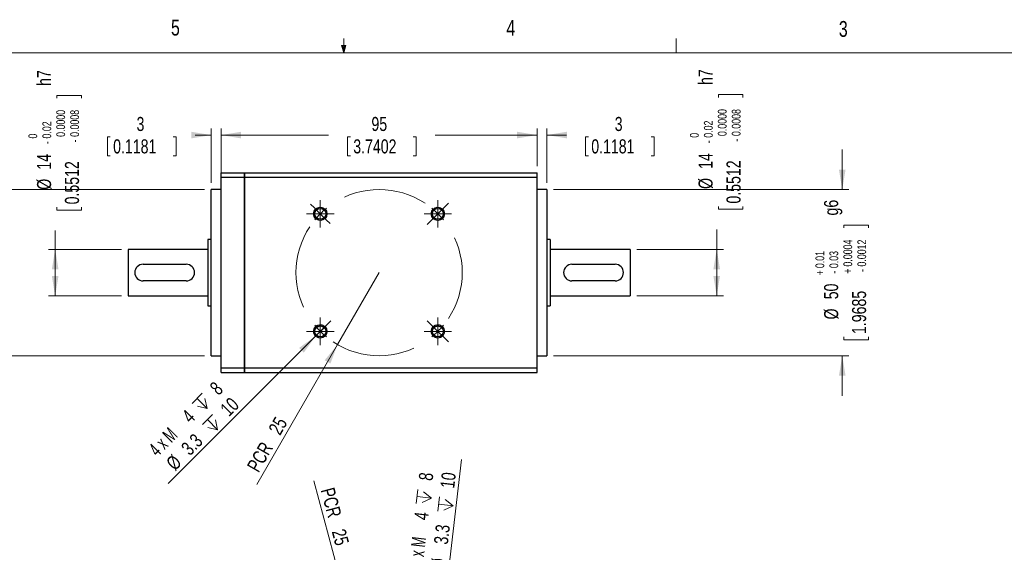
# Model space of a CAD drawing. Header units: millimetres. Extents: x 11 to 421, y 5 to 275.
# Tile 5 of 6: x 167 to 315, y 195 to 275. Entities that reach past the tile are written whole.
import ezdxf

# ---------------------------------------------------------------- set-up
doc = ezdxf.new("R2010")
doc.units = ezdxf.units.MM
doc.linetypes.add('CENTERX2', pattern=[20.32, 12.7, -2.54, 2.54, -2.54])
doc.styles.add('SLDTEXTSTYLE0', font='TXT', dxfattribs={"width": 0.75})
doc.styles.add('SLDTEXTSTYLE4', font='TXT', dxfattribs={"width": 0.65})
doc.dimstyles.new('SLDDIMSTYLE0', dxfattribs={"dimtxt": 2.116667, "dimasz": 3, "dimexe": 0, "dimexo": 0.0625, "dimgap": 0.529167, "dimtad": 0, "dimlfac": 2, "dimrnd": 1e-09, "dimzin": 12, "dimdsep": 46, "dimtxsty": 'SLDTEXTSTYLE0', "dimsah": 1, "dimcen": 0.09, "dimadec": 0, "dimazin": 0, "dimtfac": 1, "dimtofl": 0, "dimtmove": 0, "dimatfit": 3, "dimfxl": 1, "dimtolj": 1, "dimtzin": 12, "dimarcsym": 0})
doc.dimstyles.new('SLDDIMSTYLE1', dxfattribs={"dimtxt": 2.116667, "dimasz": 3, "dimexe": 0, "dimexo": 0.0625, "dimgap": 0.529167, "dimtad": 0, "dimlfac": 2, "dimrnd": 1e-09, "dimzin": 12, "dimdsep": 46, "dimtxsty": 'SLDTEXTSTYLE0', "dimsah": 1, "dimcen": 0.09, "dimadec": 0, "dimazin": 0, "dimtfac": 1, "dimtofl": 0, "dimtmove": 0, "dimatfit": 3, "dimfxl": 1, "dimtolj": 1, "dimtzin": 12, "dimarcsym": 0})
doc.dimstyles.new('SLDDIMSTYLE2', dxfattribs={"dimtxt": 2.116667, "dimasz": 3, "dimexe": 0, "dimexo": 0.0625, "dimgap": 0.529167, "dimtad": 2, "dimlfac": 2, "dimrnd": 1e-09, "dimzin": 12, "dimdsep": 46, "dimtxsty": 'SLDTEXTSTYLE0', "dimsah": 1, "dimcen": 0.09, "dimadec": 0, "dimazin": 0, "dimtfac": 1, "dimtmove": 0, "dimatfit": 3, "dimfxl": 1, "dimtolj": 1, "dimtzin": 12, "dimarcsym": 0})
doc.dimstyles.new('SLDDIMSTYLE3', dxfattribs={"dimtxt": 2.116667, "dimasz": 3, "dimexe": 0, "dimexo": 0.0625, "dimgap": 0.529167, "dimtad": 2, "dimlfac": 2, "dimrnd": 1e-09, "dimzin": 12, "dimdsep": 46, "dimtxsty": 'SLDTEXTSTYLE0', "dimsah": 1, "dimcen": 0.09, "dimadec": 0, "dimazin": 0, "dimtfac": 1, "dimtofl": 0, "dimtmove": 0, "dimatfit": 3, "dimfxl": 1, "dimtolj": 1, "dimtzin": 12, "dimarcsym": 0})
doc.dimstyles.new('SLDDIMSTYLE6', dxfattribs={"dimtxt": 2.116667, "dimasz": 3, "dimexe": 0, "dimexo": 0.0625, "dimgap": 0.529167, "dimtad": 0, "dimlfac": 2, "dimrnd": 1e-09, "dimzin": 12, "dimdsep": 46, "dimtxsty": 'SLDTEXTSTYLE0', "dimsah": 1, "dimcen": 0.09, "dimadec": 0, "dimazin": 0, "dimtol": 1, "dimtm": 0.02, "dimtfac": 1.6, "dimtofl": 0, "dimtmove": 0, "dimatfit": 3, "dimfxl": 1, "dimtolj": 1, "dimtzin": 0, "dimarcsym": 0})
doc.dimstyles.new('SLDDIMSTYLE7', dxfattribs={"dimtxt": 2.116667, "dimasz": 3, "dimexe": 0, "dimexo": 0.0625, "dimgap": 0.529167, "dimtad": 0, "dimlfac": 2, "dimrnd": 1e-09, "dimzin": 12, "dimdsep": 46, "dimtxsty": 'SLDTEXTSTYLE0', "dimsah": 1, "dimcen": 0.09, "dimadec": 0, "dimazin": 0, "dimtol": 1, "dimtp": 0.01, "dimtm": 0.03, "dimtfac": 1, "dimtofl": 0, "dimtmove": 0, "dimatfit": 3, "dimfxl": 1, "dimtolj": 1, "dimarcsym": 0})

# ---------------------------------------------------------------- blocks, each defined once
blk = doc.blocks.new('SW_SYMBOL_HOLE_DEPTH')
at = {"color": 0, "linetype": 'Continuous', "lineweight": 0}
for p, q in [((0, 875), (800, 875)), ((100, 555), (400, 75)), ((400, 875), (400, 75)), ((700, 555), (400, 75))]:
    blk.add_line(p, q, dxfattribs=at)
blk = doc.blocks.new('*D5')
at = {"color": 7, "linetype": 'Continuous', "lineweight": 0}
for q in [(233.62, 209.14), (229.98, 177.18)]:
    blk.add_line((230.2, 179.17), q, dxfattribs=at)
blk.add_solid([(230.2, 179.17), (231.04, 182.09), (230.05, 182.21)], dxfattribs=at)
at = {"color": 7, "linetype": 'Continuous', "lineweight": 0, "xscale": 0.0027037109, "yscale": 0.0027037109, "zscale": 0.0027037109, "rotation": 83.487236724}
for p in [(229.2, 202.24), (232.45, 201.1)]:
    blk.add_blockref('SW_SYMBOL_HOLE_DEPTH', p, dxfattribs=at)
at = {"color": 7, "linetype": 'Continuous', "lineweight": 0, "attachment_point": 1, "rotation": 83.4872}
for s, insert, char_height, style in [(' 8', (227.12, 205.53), 2.117, 'SLDTEXTSTYLE0'), (' 10', (230.37, 204.39), 2.117, 'SLDTEXTSTYLE0'), ('4', (226.51, 200.19), 2.12, 'SLDTEXTSTYLE0'), (' 3.3 ', (229.41, 195.95), 2.117, 'SLDTEXTSTYLE0'), ('4 x M', (225.71, 193.16), 2.117, 'SLDTEXTSTYLE4'), ('%%c', (229.05, 192.77), 2.117, 'SLDTEXTSTYLE0')]:
    blk.add_mtext(s, dxfattribs=dict(at, insert=insert, char_height=char_height, style=style))
blk = doc.blocks.new('*D8')
at = {"color": 7, "linetype": 'Continuous', "lineweight": 0}
for q in [(211.45, 205.93), (221.25, 169.34)]:
    blk.add_line((218.02, 181.41), q, dxfattribs=at)
blk.add_solid([(218.02, 181.41), (217.72, 184.44), (216.76, 184.18)], dxfattribs=at)
at = {"color": 7, "linetype": 'Continuous', "lineweight": 0, "char_height": 2.117, "attachment_point": 1, "rotation": 285, "style": 'SLDTEXTSTYLE0'}
for s, insert in [('PCR ', (214.49, 205.1)), ('25', (216.16, 198.87))]:
    blk.add_mtext(s, dxfattribs=dict(at, insert=insert))
blk = doc.blocks.new('*D23')
at = {"color": 7, "linetype": 'Continuous', "lineweight": 0}
for p, q in [((197.5, 253.24), (197.5, 258.92)), ((197.5, 257.92), (213.63, 257.92)), ((216.51, 257.66), (216.51, 254.81)), ((216.51, 257.66), (216.94, 257.66)), ((226.82, 257.66), (226.39, 257.66)), ((226.82, 257.66), (226.82, 254.81)), ((245, 257.92), (229.7, 257.92)), ((245, 253.24), (245, 258.92)), ((216.51, 254.81), (216.94, 254.81)), ((226.82, 254.81), (226.39, 254.81))]:
    blk.add_line(p, q, dxfattribs=at)
for points in [[(197.5, 257.92), (200.5, 257.42), (200.5, 258.42)], [(245, 257.92), (242, 258.42), (242, 257.42)]]:
    blk.add_solid(points, dxfattribs=at)
at = {"color": 7, "linetype": 'Continuous', "lineweight": 0, "char_height": 2.117, "attachment_point": 1, "style": 'SLDTEXTSTYLE0'}
for s, insert in [('95', (220.1, 260.65)), ('3.7402', (217.37, 257.28))]:
    blk.add_mtext(s, dxfattribs=dict(at, insert=insert))
blk = doc.blocks.new('*D24')
at = {"color": 7, "linetype": 'Continuous', "lineweight": 0}
for p, q in [((272.27, 264), (275.97, 264)), ((272.27, 264), (272.27, 263.57)), ((275.97, 264), (275.97, 263.57)), ((272.27, 246.76), (272.27, 247.19)), ((272.27, 246.76), (275.97, 246.76)), ((275.97, 246.76), (275.97, 247.19)), ((272.02, 240.74), (272.02, 243.71)), ((260, 240.74), (273.02, 240.74)), ((272.02, 233.74), (272.02, 240.74)), ((260, 233.74), (273.02, 233.74))]:
    blk.add_line(p, q, dxfattribs=at)
for points in [[(272.02, 240.74), (271.52, 237.74), (272.52, 237.74)], [(272.02, 233.74), (272.52, 236.74), (271.52, 236.74)]]:
    blk.add_solid(points, dxfattribs=at)
at = {"color": 7, "linetype": 'Continuous', "lineweight": 0, "attachment_point": 1, "rotation": 90, "style": 'SLDTEXTSTYLE0'}
for s, insert, char_height in [(' h7', (269.29, 264.86), 2.117), ('0.0000', (272.19, 257.77), 1.323), ('0.0008', (274.29, 257.77), 1.323), ('0.02', (270.1, 257.52), 1.323), ('0', (268, 257.52), 1.32), ('-', (270.1, 256.69), 1.32), ('0.5512', (273.49, 247.62), 2.117), ('-', (274.29, 256.94), 1.32), ('14', (269.29, 252.84), 2.117), ('%%c', (269.29, 249.82), 2.117)]:
    blk.add_mtext(s, dxfattribs=dict(at, insert=insert, char_height=char_height))
blk = doc.blocks.new('*D25')
at = {"color": 7, "linetype": 'Continuous', "lineweight": 0}
for p, q in [((290.9, 249.74), (290.9, 255.74)), ((247.5, 249.74), (291.9, 249.74)), ((291.15, 244.38), (294.85, 244.38)), ((291.15, 244.38), (291.15, 243.96)), ((294.85, 244.38), (294.85, 243.96)), ((291.15, 227.15), (291.15, 227.58)), ((291.15, 227.15), (294.85, 227.15)), ((294.85, 227.15), (294.85, 227.58)), ((247.5, 224.74), (291.9, 224.74)), ((290.9, 224.74), (290.9, 218.74))]:
    blk.add_line(p, q, dxfattribs=at)
for points in [[(290.9, 249.74), (291.4, 252.74), (290.4, 252.74)], [(290.9, 224.74), (290.4, 221.74), (291.4, 221.74)]]:
    blk.add_solid(points, dxfattribs=at)
at = {"color": 7, "linetype": 'Continuous', "lineweight": 0, "attachment_point": 1, "rotation": 90, "style": 'SLDTEXTSTYLE0'}
for s, insert, char_height in [(' g6', (288.17, 245.24), 2.117), ('0.0004', (291.07, 238.15), 1.323), ('0.0012', (293.17, 238.15), 1.323), ('0.01', (286.87, 237.91), 1.323), ('0.03', (288.97, 237.91), 1.323), ('+', (286.87, 236.84), 1.32), ('-', (288.97, 237.08), 1.32), ('+', (291.07, 237.09), 1.32), ('-', (293.17, 237.33), 1.32), ('50', (288.17, 233.23), 2.117), ('1.9685', (292.37, 228.01), 2.117), ('%%c', (288.17, 230.2), 2.117)]:
    blk.add_mtext(s, dxfattribs=dict(at, insert=insert, char_height=char_height))
blk = doc.blocks.new('*D26')
at = {"color": 7, "linetype": 'Continuous', "lineweight": 0}
for p, q in [((172.79, 263.88), (176.49, 263.88)), ((172.79, 263.88), (172.79, 263.45)), ((176.49, 263.88), (176.49, 263.45)), ((172.79, 246.64), (172.79, 247.07)), ((172.79, 246.64), (176.49, 246.64)), ((176.49, 246.64), (176.49, 247.07)), ((172.54, 240.74), (172.54, 243.59)), ((182.5, 240.74), (171.54, 240.74)), ((172.54, 233.74), (172.54, 240.74)), ((182.5, 233.74), (171.54, 233.74))]:
    blk.add_line(p, q, dxfattribs=at)
for points in [[(172.54, 240.74), (172.04, 237.74), (173.04, 237.74)], [(172.54, 233.74), (173.04, 236.74), (172.04, 236.74)]]:
    blk.add_solid(points, dxfattribs=at)
at = {"color": 7, "linetype": 'Continuous', "lineweight": 0, "attachment_point": 1, "rotation": 90, "style": 'SLDTEXTSTYLE0'}
for s, insert, char_height in [(' h7', (169.81, 264.73), 2.117), ('0.0000', (172.71, 257.65), 1.323), ('0.0008', (174.81, 257.65), 1.323), ('0.02', (170.62, 257.4), 1.323), ('0', (168.52, 257.4), 1.32), ('-', (170.62, 256.57), 1.32), ('0.5512', (174.01, 247.5), 2.117), ('-', (174.81, 256.82), 1.32), ('14', (169.81, 252.72), 2.117), ('%%c', (169.81, 249.7), 2.117)]:
    blk.add_mtext(s, dxfattribs=dict(at, insert=insert, char_height=char_height))
blk = doc.blocks.new('*D27')
at = {"color": 7, "linetype": 'Continuous', "lineweight": 0}
for p, q in [((157.37, 249.74), (157.37, 255.74)), ((195, 249.74), (156.37, 249.74)), ((157.62, 244.38), (161.32, 244.38)), ((157.62, 244.38), (157.62, 243.96)), ((161.32, 244.38), (161.32, 243.96)), ((157.62, 227.15), (157.62, 227.58)), ((157.62, 227.15), (161.32, 227.15)), ((161.32, 227.15), (161.32, 227.58)), ((195, 224.74), (156.37, 224.74)), ((157.37, 224.74), (157.37, 218.74))]:
    blk.add_line(p, q, dxfattribs=at)
for points in [[(157.37, 249.74), (157.87, 252.74), (156.87, 252.74)], [(157.37, 224.74), (156.87, 221.74), (157.87, 221.74)]]:
    blk.add_solid(points, dxfattribs=at)
at = {"color": 7, "linetype": 'Continuous', "lineweight": 0, "attachment_point": 1, "rotation": 90, "style": 'SLDTEXTSTYLE0'}
for s, insert, char_height in [(' g6', (154.64, 245.24), 2.117), ('0.0004', (157.54, 238.15), 1.323), ('0.0012', (159.64, 238.15), 1.323), ('0.01', (153.34, 237.91), 1.323), ('0.03', (155.44, 237.91), 1.323), ('+', (153.34, 236.84), 1.32), ('-', (155.44, 237.08), 1.32), ('+', (157.54, 237.09), 1.32), ('-', (159.64, 237.33), 1.32), ('50', (154.64, 233.23), 2.117), ('1.9685', (158.84, 228.01), 2.117), ('%%c', (154.64, 230.2), 2.117)]:
    blk.add_mtext(s, dxfattribs=dict(at, insert=insert, char_height=char_height))
blk = doc.blocks.new('*D28')
at = {"color": 7, "linetype": 'Continuous', "lineweight": 0}
for q in [(213.12, 229.11), (189.55, 205.54)]:
    blk.add_line((211.7, 227.7), q, dxfattribs=at)
blk.add_solid([(211.7, 227.7), (209.23, 225.93), (209.94, 225.22)], dxfattribs=at)
at = {"color": 7, "linetype": 'Continuous', "lineweight": 0, "xscale": 0.0027037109, "yscale": 0.0027037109, "zscale": 0.0027037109, "rotation": 45}
for p in [(194.79, 215.9), (196.35, 212.71)]:
    blk.add_blockref('SW_SYMBOL_HOLE_DEPTH', p, dxfattribs=at)
at = {"color": 7, "linetype": 'Continuous', "lineweight": 0, "attachment_point": 1, "rotation": 45}
for s, insert, char_height, style in [(' 8', (195.2, 219.76), 2.117, 'SLDTEXTSTYLE0'), (' 10', (196.77, 216.57), 2.117, 'SLDTEXTSTYLE0'), ('4', (191.41, 215.96), 2.12, 'SLDTEXTSTYLE0'), ('4 x M', (186.41, 210.96), 2.117, 'SLDTEXTSTYLE4'), ('3.3 ', (191.31, 211.11), 2.117, 'SLDTEXTSTYLE0'), ('%%c', (189.05, 208.85), 2.117, 'SLDTEXTSTYLE0')]:
    blk.add_mtext(s, dxfattribs=dict(at, insert=insert, char_height=char_height, style=style))
blk = doc.blocks.new('*D29')
at = {"color": 7, "linetype": 'Continuous', "lineweight": 0}
for q in [(221.25, 237.24), (202.86, 205.38)]:
    blk.add_line((215, 226.42), q, dxfattribs=at)
blk.add_solid([(215, 226.42), (213.07, 224.07), (213.93, 223.57)], dxfattribs=at)
at = {"color": 7, "linetype": 'Continuous', "lineweight": 0, "char_height": 2.117, "attachment_point": 1, "rotation": 60, "style": 'SLDTEXTSTYLE0'}
for s, insert in [('25', (204.52, 213.71)), ('PCR ', (201.29, 208.12))]:
    blk.add_mtext(s, dxfattribs=dict(at, insert=insert))
blk = doc.blocks.new('*D30')
at = {"color": 7, "linetype": 'Continuous', "lineweight": 0}
for p, q in [((180.41, 257.66), (180.41, 254.81)), ((180.41, 257.66), (180.83, 257.66)), ((190.72, 257.66), (190.29, 257.66)), ((190.72, 257.66), (190.72, 254.81)), ((196, 257.92), (193.59, 257.92)), ((196, 250.74), (196, 258.92)), ((197.5, 251.67), (197.5, 258.92)), ((197.5, 257.92), (203.5, 257.92)), ((180.41, 254.81), (180.83, 254.81)), ((190.72, 254.81), (190.29, 254.81))]:
    blk.add_line(p, q, dxfattribs=at)
for points in [[(196, 257.92), (193, 258.42), (193, 257.42)], [(197.5, 257.92), (200.5, 257.42), (200.5, 258.42)]]:
    blk.add_solid(points, dxfattribs=at)
at = {"color": 7, "linetype": 'Continuous', "lineweight": 0, "attachment_point": 1, "style": 'SLDTEXTSTYLE0'}
for s, insert, char_height in [('3', (184.78, 260.65), 2.12), ('0.1181', (181.26, 257.28), 2.117)]:
    blk.add_mtext(s, dxfattribs=dict(at, insert=insert, char_height=char_height))
blk = doc.blocks.new('*D31')
at = {"color": 7, "linetype": 'Continuous', "lineweight": 0}
for p, q in [((245, 257.92), (239, 257.92)), ((245, 253.24), (245, 258.92)), ((246.5, 250.74), (246.5, 258.92)), ((246.5, 257.92), (249.43, 257.92)), ((252.3, 257.66), (252.3, 254.81)), ((252.3, 257.66), (252.73, 257.66)), ((262.61, 257.66), (262.19, 257.66)), ((262.61, 257.66), (262.61, 254.81)), ((252.3, 254.81), (252.73, 254.81)), ((262.61, 254.81), (262.19, 254.81))]:
    blk.add_line(p, q, dxfattribs=at)
for points in [[(245, 257.92), (242, 258.42), (242, 257.42)], [(246.5, 257.92), (249.5, 257.42), (249.5, 258.42)]]:
    blk.add_solid(points, dxfattribs=at)
at = {"color": 7, "linetype": 'Continuous', "lineweight": 0, "attachment_point": 1, "style": 'SLDTEXTSTYLE0'}
for s, insert, char_height in [('3', (256.68, 260.65), 2.12), ('0.1181', (253.16, 257.28), 2.117)]:
    blk.add_mtext(s, dxfattribs=dict(at, insert=insert, char_height=char_height))
blk = doc.blocks.new('SW_CENTERMARKSYMBOL_5')
at = {"color": 0, "linetype": 'Continuous', "lineweight": 0}
for p, q in [((0, 1.25), (0, 2.075)), ((-1.25, 0), (-2.075, 0)), ((0, 0), (-1.25, 0)), ((0, 0), (0, 1.25)), ((0, 0), (0, -1.25)), ((0, 0), (1.25, 0)), ((1.25, 0), (2.075, 0)), ((0, -1.25), (0, -2.075))]:
    blk.add_line(p, q, dxfattribs=at)
blk = doc.blocks.new('SW_CENTERMARKSYMBOL_6')
at = {"color": 0, "linetype": 'Continuous', "lineweight": 0}
for p, q in [((0, 1.25), (0, 2.075)), ((-1.25, 0), (-2.075, 0)), ((0, 0), (-1.25, 0)), ((0, 0), (0, 1.25)), ((0, 0), (0, -1.25)), ((0, 0), (1.25, 0)), ((1.25, 0), (2.075, 0)), ((0, -1.25), (0, -2.075))]:
    blk.add_line(p, q, dxfattribs=at)
blk = doc.blocks.new('SW_CENTERMARKSYMBOL_7')
at = {"color": 0, "linetype": 'Continuous', "lineweight": 0}
for p, q in [((0, 1.25), (0, 2.075)), ((-1.25, 0), (-2.075, 0)), ((0, 0), (-1.25, 0)), ((0, 0), (0, 1.25)), ((0, 0), (0, -1.25)), ((0, 0), (1.25, 0)), ((1.25, 0), (2.075, 0)), ((0, -1.25), (0, -2.075))]:
    blk.add_line(p, q, dxfattribs=at)
blk = doc.blocks.new('SW_CENTERMARKSYMBOL_8')
at = {"color": 0, "linetype": 'Continuous', "lineweight": 0}
for p, q in [((0, 1.25), (0, 2.075)), ((-1.25, 0), (-2.075, 0)), ((0, 0), (-1.25, 0)), ((0, 0), (0, 1.25)), ((0, 0), (0, -1.25)), ((0, 0), (1.25, 0)), ((1.25, 0), (2.075, 0)), ((0, -1.25), (0, -2.075))]:
    blk.add_line(p, q, dxfattribs=at)
blk = doc.blocks.new('SW_CENTERMARKSYMBOL_9')
at = {"color": 0, "linetype": 'Continuous', "lineweight": 0}
for p, q in [((18.56, 18.56), (19.27, 19.27)), ((-0.88, 18.56), (-1.47, 19.14)), ((0, 17.68), (-0.88, 18.56)), ((17.68, 17.68), (18.56, 18.56)), ((0, 17.68), (0.88, 16.79)), ((0.88, 16.79), (1.47, 16.21)), ((16.79, 16.79), (16.09, 16.09)), ((17.68, 17.68), (16.79, 16.79)), ((0.88, 0.88), (1.59, 1.59)), ((16.79, 0.88), (16.09, 1.59)), ((0, 0), (-0.88, -0.88)), ((0, 0), (0.88, 0.88)), ((17.68, 0), (16.79, 0.88)), ((17.68, 0), (18.56, -0.88)), ((-0.88, -0.88), (-1.59, -1.59)), ((18.56, -0.88), (19.27, -1.59))]:
    blk.add_line(p, q, dxfattribs=at)
at = {"color": 0, "linetype": 'CENTERX2', "lineweight": 0}
for start, end in [(56.4592, 123.5408), (146.4592, 213.5408), (326.4592, 33.5408), (236.4592, 303.5408)]:
    blk.add_arc((8.84, 8.84), 12.5, start, end, dxfattribs=at)
at = {"color": 0, "linetype": 'Continuous', "lineweight": 0}
for start, end in [(129.2704, 135), (45, 50.7296), (135, 140.7296), (39.2704, 45), (219.2704, 225), (315, 320.7296), (225, 230.7296), (309.2704, 315)]:
    blk.add_arc((8.84, 8.84), 12.5, start, end, dxfattribs=at)

msp = doc.modelspace()

# ---------------------------------------------------------------- linework, layer by layer
at = {"color": 7, "linetype": 'Continuous', "lineweight": 0}
for p, q in [((215.9254, 270.3087), (215.9254, 272.4626)), ((265.9317, 270.3087), (265.9317, 272.4626)), ((215.9254, 270.3087), (215.5889, 271.3737)), ((216.2443, 271.3737), (215.5889, 271.3737)), ((215.7467, 271.3737), (215.9254, 270.3087)), ((215.9254, 270.3087), (216.2443, 271.3737)), ((216.0501, 271.3737), (215.9254, 270.3087)), ((15.9068, 270.3087), (415.9568, 270.3087))]:
    msp.add_line(p, q, dxfattribs=at)
at = {"color": 7, "linetype": 'Continuous', "lineweight": 30}
for p, q in [((197.5007, 252.2414), (201.0007, 252.2414)), ((197.5007, 251.5789), (197.5007, 252.2414)), ((201.0007, 252.2414), (201.0007, 251.5789)), ((201.0007, 252.2414), (245.0007, 252.2414)), ((201.0007, 251.5789), (201.0007, 252.2414)), ((245.0007, 251.5789), (245.0007, 252.2414)), ((197.5007, 251.5789), (201.0007, 251.5789)), ((197.5007, 222.904), (197.5007, 251.5789)), ((201.0007, 251.5789), (245.0007, 251.5789)), ((201.0007, 251.5789), (201.0007, 222.904)), ((201.0007, 222.904), (201.0007, 251.5789)), ((245.0007, 222.904), (245.0007, 251.5789)), ((196.0007, 224.7414), (196.0007, 249.7414)), ((246.5007, 249.7414), (246.5007, 224.7414)), ((195.5007, 242.2414), (195.5007, 232.2414)), ((247.0007, 242.2414), (247.0007, 232.2414)), ((183.5007, 240.7414), (183.5007, 233.7414)), ((259.0007, 240.7414), (259.0007, 233.7414)), ((185.7507, 238.4914), (192.2507, 238.4914)), ((250.2507, 238.4914), (256.7507, 238.4914)), ((192.2507, 235.9914), (185.7507, 235.9914)), ((256.7507, 235.9914), (250.2507, 235.9914)), ((197.5007, 222.904), (201.0007, 222.904)), ((197.5007, 222.2414), (197.5007, 222.904)), ((197.5007, 222.2414), (201.0007, 222.2414)), ((201.0007, 222.904), (245.0007, 222.904)), ((201.0007, 222.904), (201.0007, 222.2414)), ((201.0007, 222.2414), (201.0007, 222.904)), ((201.0007, 222.2414), (245.0007, 222.2414)), ((245.0007, 222.2414), (245.0007, 222.904))]:
    msp.add_line(p, q, dxfattribs=at)
for centre, radius in [((212.4118, 246.0802), 1), ((212.4118, 246.0802), 0.825), ((230.0895, 246.0802), 1), ((230.0895, 246.0802), 0.825), ((212.4118, 228.4026), 1), ((212.4118, 228.4026), 0.825), ((230.0895, 228.4026), 1), ((230.0895, 228.4026), 0.825)]:
    msp.add_circle(centre, radius, dxfattribs=at)
at = {"color": 7, "linetype": 'Continuous', "lineweight": 0}
for centre in [(212.4118, 246.0802), (230.0895, 246.0802), (212.4118, 228.4026), (230.0895, 228.4026)]:
    msp.add_arc(centre, 1, 75, 345, dxfattribs=at)
at = {"color": 7, "linetype": 'Continuous', "lineweight": 30}
for centre, start, end in [((185.7507, 237.2414), 90, 270), ((192.2507, 237.2414), 270, 90), ((250.2507, 237.2414), 90, 270), ((256.7507, 237.2414), 270, 90)]:
    msp.add_arc(centre, 1.25, start, end, dxfattribs=at)
for points in [[(197.5007, 249.7414), (196.0007, 249.7414)], [(246.5007, 249.7414), (245.0007, 249.7414)], [(196.0007, 242.2414), (195.5007, 242.2414)], [(247.0007, 242.2414), (246.5007, 242.2414)], [(195.5007, 240.7414), (183.5007, 240.7414)], [(259.0007, 240.7414), (247.0007, 240.7414)], [(183.5007, 233.7414), (195.5007, 233.7414)], [(247.0007, 233.7414), (259.0007, 233.7414)], [(195.5007, 232.2414), (196.0007, 232.2414)], [(246.5007, 232.2414), (247.0007, 232.2414)], [(196.0007, 224.7414), (197.5007, 224.7414)], [(245.0007, 224.7414), (246.5007, 224.7414)]]:
    msp.add_open_spline(points, degree=1, dxfattribs=at)

# ---------------------------------------------------------------- block references
at = {"color": 7, "linetype": 'Continuous', "lineweight": 0}
for name, p in [('SW_CENTERMARKSYMBOL_9', (212.4118, 228.4026)), ('SW_CENTERMARKSYMBOL_5', (212.4118, 246.0802)), ('SW_CENTERMARKSYMBOL_8', (230.0895, 246.0802)), ('SW_CENTERMARKSYMBOL_6', (212.4118, 228.4026)), ('SW_CENTERMARKSYMBOL_7', (230.0895, 228.4026))]:
    msp.add_blockref(name, p, dxfattribs=at)

# ---------------------------------------------------------------- texts
at = {"color": 7, "linetype": 'Continuous', "lineweight": 0, "char_height": 2.3813, "attachment_point": 1, "style": 'SLDTEXTSTYLE0'}
for s, insert in [('5', (189.9588, 275.267)), ('4', (240.3932, 275.2257)), ('3', (290.3913, 275.0699))]:
    msp.add_mtext(s, dxfattribs=dict(at, insert=insert))

# ---------------------------------------------------------------- dimensions: what is measured, and where the dimension line sits
at = {"color": 7, "linetype": 'Continuous', "lineweight": 0}
for base, p1, p2, text, dimstyle, picture, middle in [((172.5428, 233.7414), (183.5007, 240.7414), (183.5007, 233.7414), '%%c<> h7', 'SLDDIMSTYLE6', '*D26', (172.5428, 257.1177)), ((272.0227, 240.7414), (259.0007, 233.7414), (259.0007, 240.7414), '%%c<> h7', 'SLDDIMSTYLE6', '*D24', (272.0227, 257.2384)), ((157.3682, 224.7414), (196.0007, 249.7414), (196.0007, 224.7414), '%%c<> g6', 'SLDDIMSTYLE7', '*D27', (157.3682, 237.715)), ((290.8993, 249.7414), (246.5007, 224.7414), (246.5007, 249.7414), '%%c<> g6', 'SLDDIMSTYLE7', '*D25', (290.8993, 237.715))]:
    dim = msp.add_linear_dim(base=base, p1=p1, p2=p2, angle=90, text=text, dimstyle=dimstyle, dxfattribs=at)
    dim.commit()
    dim.dimension.update_dxf_attribs({"geometry": picture, "text_midpoint": middle, "dimtype": 160})
for base, p1, p2, dimstyle, picture, middle in [((197.5007, 257.9171), (196.0007, 249.7414), (197.5007, 250.6658), 'SLDDIMSTYLE1', '*D30', (185.5622, 257.9171)), ((245.0007, 257.9171), (197.5007, 252.2414), (245.0007, 252.2414), 'SLDDIMSTYLE0', '*D23', (221.6661, 257.9171)), ((246.5007, 257.9171), (245.0007, 252.2414), (246.5007, 249.7414), 'SLDDIMSTYLE1', '*D31', (257.4582, 257.9171))]:
    dim = msp.add_linear_dim(base=base, p1=p1, p2=p2, dimstyle=dimstyle, dxfattribs=at)
    dim.commit()
    dim.dimension.update_dxf_attribs({"geometry": picture, "text_midpoint": middle, "dimtype": 160})
for center, mpoint, picture, middle in [((221.2507, 237.2414), (215.0007, 226.4161), '*D29', (206.022, 210.8647)), ((221.2507, 169.3387), (218.0154, 181.4127), '*D8', (213.086, 199.8096))]:
    dim = msp.add_radius_dim(center=center, mpoint=mpoint, text='PCR <>', dimstyle='SLDDIMSTYLE3', dxfattribs=at)
    dim.commit()
    dim.dimension.update_dxf_attribs({"geometry": picture, "text_midpoint": middle, "dimtype": 164})
for p1, p2, text, picture, middle in [((213.1189, 229.1097), (211.7047, 227.6955), '4 x M<> {\\fGDT;x} 8\\P%%c3.3 {\\fGDT;x} 10\\P', '*D28', (195.7482, 211.739)), ((229.9761, 177.1839), (230.2029, 179.171), '4 x M<> {\\fGDT;x} 8\\P%%c 3.3 {\\fGDT;x} 10', '*D5', (232.5888, 200.0701))]:
    dim = msp.add_diameter_dim_2p(p1=p1, p2=p2, text=text, dimstyle='SLDDIMSTYLE2', override={"dimpost": '<>'}, dxfattribs=at)
    dim.commit()
    dim.dimension.update_dxf_attribs({"geometry": picture, "text_midpoint": middle, "dimtype": 163})

doc.saveas('drawing.dxf')
